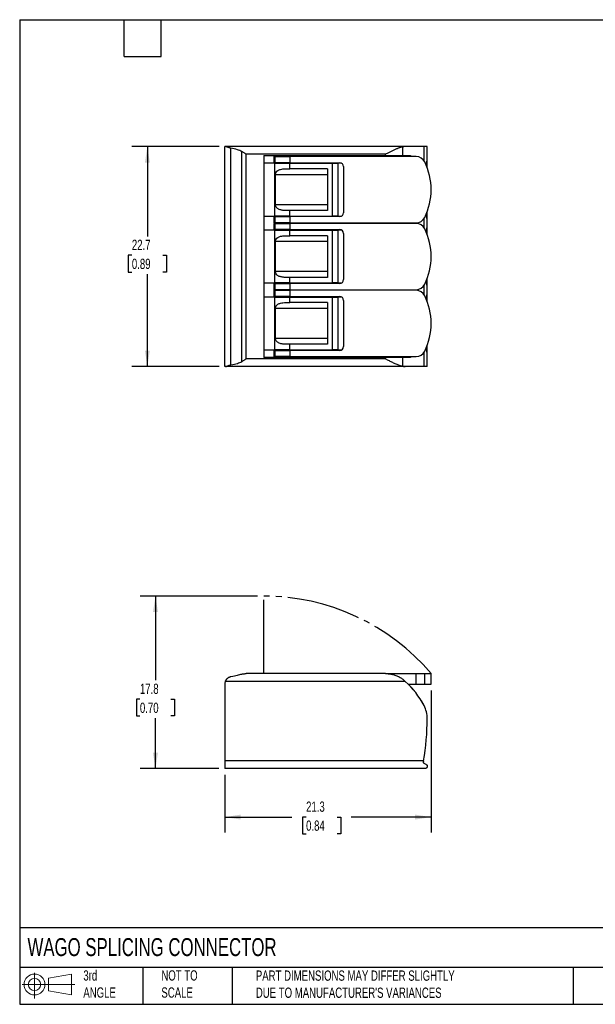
# Model space of a CAD drawing. Header units: millimetres. Extents: x 3 to 137, y 3 to 105.
# Tile 1 of 2: x 3 to 63, y 3 to 105. Entities that reach past the tile are written whole.
import ezdxf

# ---------------------------------------------------------------- set-up
doc = ezdxf.new("R2010")
doc.units = ezdxf.units.MM
doc.header["$LTSCALE"] = 0.5
doc.linetypes.add('SLD-Center', pattern=[19.05, 15.24, -1.27, 1.27, -1.27])
doc.linetypes.add('SLD-Solid', pattern=[0])
doc.layers.add('CENTER', color=40, linetype='SLD-Center')
doc.layers.add('SLD-DEFPOINTS', color=7, linetype='Continuous')
doc.layers.add('DIMENSIONS', color=140, linetype='SLD-Solid', lineweight=25)
doc.layers.add('TEXT', color=140, linetype='SLD-Solid', lineweight=25)
doc.styles.add('SLDTEXTSTYLE0', font='TXT', dxfattribs={"width": 0.7})
doc.dimstyles.new('SLDDIMSTYLE0', dxfattribs={"dimtxt": 1.079004, "dimasz": 1.651, "dimexe": 0, "dimexo": 0.0625, "dimgap": 0.269751, "dimtad": 0, "dimtih": 1, "dimtoh": 1, "dimrnd": 1e-09, "dimzin": 12, "dimdsep": 46, "dimtxsty": 'SLDTEXTSTYLE0', "dimsah": 1, "dimcen": 0.09, "dimadec": 0, "dimazin": 3, "dimtfac": 1, "dimtofl": 0, "dimtmove": 0, "dimatfit": 3, "dimfxl": 0, "dimfrac": 2, "dimtolj": 1, "dimtzin": 12, "dimarcsym": 0})

# ---------------------------------------------------------------- blocks, each defined once
blk = doc.blocks.new('Block11')
at = {"color": 7, "linetype": 'SLD-Solid', "lineweight": 18}
for p, q in [((1.29, 2.66), (1.29, 0)), ((2.74, 2.08), (5.09, 2.52)), ((2.74, 0.8), (2.74, 2.08)), ((5.09, 2.52), (5.09, 0.37)), ((0, 1.44), (5.44, 1.44)), ((2.74, 0.8), (5.09, 0.37))]:
    blk.add_line(p, q, dxfattribs=at)
for radius in [1.08, 0.643]:
    blk.add_circle((1.29, 1.44), radius, dxfattribs=at)
blk = doc.blocks.new('Block12')
at = {"layer": 'SLD-DEFPOINTS'}
blk.add_blockref('Block11', (0, 0), dxfattribs=at)
blk = doc.blocks.new('_D')
at = {"layer": 'DIMENSIONS'}
for p, q in [((27.74, 45.3), (15.61, 45.3)), ((17.2, 45.3), (17.2, 36.61)), ((15.59, 34.65), (15.23, 34.65)), ((15.23, 34.65), (15.23, 32.94)), ((18.8, 34.65), (19.16, 34.65)), ((19.16, 34.65), (19.16, 32.94)), ((15.23, 32.94), (15.59, 32.94)), ((17.2, 27.5), (17.2, 32.7)), ((19.16, 32.94), (18.8, 32.94)), ((23.73, 27.5), (15.61, 27.5))]:
    blk.add_line(p, q, dxfattribs=at)
for points in [[(17.2, 45.3), (16.94, 43.65), (17.45, 43.65)], [(17.2, 27.5), (17.45, 29.15), (16.94, 29.15)]]:
    blk.add_solid(points, dxfattribs=at)
at = {"layer": 'DIMENSIONS', "char_height": 1.058, "attachment_point": 1, "style": 'SLDTEXTSTYLE0'}
for s, insert in [('17.8', (15.59, 36.26)), ('0.70', (15.59, 34.3))]:
    blk.add_mtext(s, dxfattribs=dict(at, insert=insert))
blk = doc.blocks.new('_D_1')
at = {"layer": 'DIMENSIONS'}
for p, q in [((45.66, 35.56), (45.66, 20.91)), ((24.36, 26.86), (24.36, 20.91)), ((24.36, 22.49), (31.29, 22.49)), ((32.75, 22.49), (32.39, 22.49)), ((32.39, 22.49), (32.39, 20.78)), ((35.96, 22.49), (36.32, 22.49)), ((36.32, 22.49), (36.32, 20.78)), ((45.66, 22.49), (37.42, 22.49)), ((32.39, 20.78), (32.75, 20.78)), ((36.32, 20.78), (35.96, 20.78))]:
    blk.add_line(p, q, dxfattribs=at)
for points in [[(24.36, 22.49), (26.01, 22.24), (26.01, 22.75)], [(45.66, 22.49), (44.01, 22.75), (44.01, 22.24)]]:
    blk.add_solid(points, dxfattribs=at)
at = {"layer": 'DIMENSIONS', "char_height": 1.058, "attachment_point": 1, "style": 'SLDTEXTSTYLE0'}
for s, insert in [('21.3', (32.75, 24.1)), ('0.84', (32.75, 22.14))]:
    blk.add_mtext(s, dxfattribs=dict(at, insert=insert))
blk = doc.blocks.new('_D_3')
at = {"layer": 'DIMENSIONS'}
for p, q in [((23.78, 91.68), (14.77, 91.68)), ((16.36, 91.68), (16.36, 82.42)), ((14.76, 80.46), (14.39, 80.46)), ((14.39, 80.46), (14.39, 78.74)), ((17.96, 80.46), (18.33, 80.46)), ((18.33, 80.46), (18.33, 78.74)), ((14.39, 78.74), (14.76, 78.74)), ((16.36, 68.98), (16.36, 78.5)), ((18.33, 78.74), (17.96, 78.74)), ((23.78, 68.98), (14.77, 68.98))]:
    blk.add_line(p, q, dxfattribs=at)
for points in [[(16.36, 91.68), (16.11, 90.03), (16.61, 90.03)], [(16.36, 68.98), (16.61, 70.63), (16.11, 70.63)]]:
    blk.add_solid(points, dxfattribs=at)
at = {"layer": 'DIMENSIONS', "char_height": 1.058, "attachment_point": 1, "style": 'SLDTEXTSTYLE0'}
for s, insert in [('22.7', (14.76, 82.07)), ('0.89', (14.76, 80.11))]:
    blk.add_mtext(s, dxfattribs=dict(at, insert=insert))

msp = doc.modelspace()

# ---------------------------------------------------------------- linework, layer by layer
for p, q in [((24.36, 68.983), (24.36, 91.683)), ((24.413, 91.683), (24.36, 91.683)), ((42.986, 91.683), (24.413, 91.683)), ((24.984, 69.153), (24.984, 91.512)), ((42.726, 90.758), (42.726, 91.65)), ((44.927, 91.683), (42.986, 91.683)), ((45.26, 91.683), (44.927, 91.683)), ((44.927, 90.214), (44.927, 91.683)), ((45.26, 90.338), (45.26, 91.683)), ((45.26, 89.478), (45.26, 91.443)), ((26.119, 69.506), (26.119, 91.159)), ((40.96, 90.883), (26.56, 90.883)), ((26.56, 69.783), (26.56, 90.883)), ((28.37, 90.758), (40.96, 90.758)), ((28.37, 90.758), (28.37, 69.908)), ((29.41, 90.653), (29.41, 90.013)), ((29.51, 90.653), (29.41, 90.653)), ((29.51, 90.653), (29.51, 90.013)), ((29.51, 90.653), (31.06, 90.653)), ((31.06, 90.653), (31.06, 90.013)), ((44.099, 90.653), (31.06, 90.653)), ((40.96, 90.758), (40.96, 90.883)), ((40.96, 90.758), (42.726, 90.758)), ((42.726, 90.758), (43.545, 90.758)), ((43.544, 90.653), (43.544, 90.683)), ((43.545, 90.683), (43.544, 90.683)), ((43.545, 90.758), (43.545, 90.683)), ((43.569, 90.683), (43.545, 90.683)), ((43.569, 90.653), (43.569, 90.683)), ((29.51, 89.958), (28.37, 89.958)), ((29.41, 90.013), (29.51, 90.013)), ((31.06, 90.013), (29.51, 90.013)), ((29.51, 89.958), (31.06, 89.958)), ((29.51, 84.508), (29.51, 89.958)), ((31.06, 90.013), (36.21, 90.013)), ((31.06, 89.383), (31.06, 89.958)), ((31.06, 89.958), (35.46, 89.958)), ((35.46, 89.958), (36.052, 89.958)), ((35.46, 84.508), (35.46, 89.958)), ((36.052, 84.508), (36.052, 89.958)), ((36.413, 89.958), (36.052, 89.958)), ((36.61, 89.613), (36.61, 84.853)), ((29.579, 85.683), (29.579, 88.783)), ((34.96, 88.783), (29.579, 88.783)), ((30.659, 89.383), (31.06, 89.383)), ((34.96, 89.383), (31.06, 89.383)), ((34.96, 89.383), (34.96, 85.083)), ((34.96, 85.683), (29.579, 85.683)), ((28.37, 84.508), (29.51, 84.508)), ((29.41, 84.453), (29.41, 83.813)), ((29.51, 84.453), (29.41, 84.453)), ((31.06, 84.508), (29.51, 84.508)), ((29.51, 84.453), (29.51, 83.813)), ((29.51, 84.453), (31.06, 84.453)), ((31.06, 85.083), (30.659, 85.083)), ((31.06, 84.508), (31.06, 85.083)), ((34.96, 85.083), (31.06, 85.083)), ((31.06, 84.508), (35.46, 84.508)), ((31.06, 84.453), (31.06, 83.813)), ((36.21, 84.453), (31.06, 84.453)), ((36.052, 84.508), (35.46, 84.508)), ((36.052, 84.508), (36.413, 84.508)), ((45.26, 82.578), (45.26, 84.988)), ((29.41, 83.813), (29.51, 83.813)), ((29.41, 83.753), (29.41, 83.113)), ((29.51, 83.753), (29.41, 83.753)), ((31.06, 83.813), (29.51, 83.813)), ((29.51, 83.753), (31.06, 83.753)), ((29.51, 83.753), (29.51, 83.113)), ((31.06, 83.813), (44.099, 83.813)), ((31.06, 83.753), (31.06, 83.113)), ((44.099, 83.753), (31.06, 83.753)), ((43.544, 83.753), (43.544, 83.813)), ((43.569, 83.753), (43.569, 83.813)), ((44.927, 83.314), (44.927, 84.252)), ((45.26, 83.438), (45.26, 84.118)), ((29.51, 83.058), (28.37, 83.058)), ((29.41, 83.113), (29.51, 83.113)), ((31.06, 83.113), (29.51, 83.113)), ((29.51, 77.608), (29.51, 83.058)), ((29.51, 83.058), (31.06, 83.058)), ((30.659, 82.483), (31.06, 82.483)), ((31.06, 83.113), (36.21, 83.113)), ((31.06, 82.483), (31.06, 83.058)), ((31.06, 83.058), (35.46, 83.058)), ((34.96, 82.483), (31.06, 82.483)), ((34.96, 82.483), (34.96, 78.183)), ((35.46, 77.608), (35.46, 83.058)), ((35.46, 83.058), (36.052, 83.058)), ((36.052, 77.608), (36.052, 83.058)), ((36.413, 83.058), (36.052, 83.058)), ((36.61, 82.713), (36.61, 77.953)), ((29.579, 78.783), (29.579, 81.883)), ((34.96, 81.883), (29.579, 81.883)), ((34.96, 78.783), (29.579, 78.783)), ((28.37, 77.608), (29.51, 77.608)), ((29.41, 77.553), (29.41, 76.913)), ((29.51, 77.553), (29.41, 77.553)), ((31.06, 77.608), (29.51, 77.608)), ((29.51, 77.553), (31.06, 77.553)), ((29.51, 77.553), (29.51, 76.913)), ((31.06, 78.183), (30.659, 78.183)), ((31.06, 77.608), (31.06, 78.183)), ((34.96, 78.183), (31.06, 78.183)), ((31.06, 77.608), (35.46, 77.608)), ((31.06, 77.553), (31.06, 76.913)), ((36.21, 77.553), (31.06, 77.553)), ((36.052, 77.608), (35.46, 77.608)), ((36.052, 77.608), (36.413, 77.608)), ((44.927, 76.414), (44.927, 77.352)), ((45.26, 75.678), (45.26, 78.088)), ((45.26, 76.538), (45.26, 77.218)), ((29.41, 76.913), (29.51, 76.913)), ((29.41, 76.853), (29.41, 76.213)), ((29.51, 76.853), (29.41, 76.853)), ((29.41, 76.213), (29.51, 76.213)), ((31.06, 76.913), (29.51, 76.913)), ((29.51, 76.853), (29.51, 76.213)), ((29.51, 76.853), (31.06, 76.853)), ((31.06, 76.213), (29.51, 76.213)), ((31.06, 76.913), (44.099, 76.913)), ((31.06, 76.853), (31.06, 76.213)), ((44.099, 76.853), (31.06, 76.853)), ((31.06, 76.213), (36.21, 76.213)), ((43.544, 76.853), (43.544, 76.913)), ((43.569, 76.853), (43.569, 76.913)), ((29.51, 76.158), (28.37, 76.158)), ((29.51, 76.158), (31.06, 76.158)), ((29.51, 70.708), (29.51, 76.158)), ((30.659, 75.583), (31.06, 75.583)), ((31.06, 75.583), (31.06, 76.158)), ((31.06, 76.158), (35.46, 76.158)), ((34.96, 75.583), (31.06, 75.583)), ((34.96, 75.583), (34.96, 71.283)), ((35.46, 76.158), (36.052, 76.158)), ((35.46, 70.708), (35.46, 76.158)), ((36.052, 70.708), (36.052, 76.158)), ((36.413, 76.158), (36.052, 76.158)), ((36.61, 75.813), (36.61, 71.053)), ((29.579, 71.883), (29.579, 74.983)), ((34.96, 74.983), (29.579, 74.983)), ((34.96, 71.883), (29.579, 71.883)), ((31.06, 71.283), (30.659, 71.283)), ((31.06, 70.708), (31.06, 71.283)), ((34.96, 71.283), (31.06, 71.283)), ((45.26, 69.222), (45.26, 71.188)), ((28.37, 70.708), (29.51, 70.708)), ((29.41, 70.653), (29.41, 70.013)), ((29.51, 70.653), (29.41, 70.653)), ((31.06, 70.708), (29.51, 70.708)), ((29.51, 70.653), (31.06, 70.653)), ((29.51, 70.653), (29.51, 70.013)), ((31.06, 70.708), (35.46, 70.708)), ((31.06, 70.653), (31.06, 70.013)), ((36.21, 70.653), (31.06, 70.653)), ((36.052, 70.708), (35.46, 70.708)), ((36.052, 70.708), (36.413, 70.708)), ((44.927, 68.983), (44.927, 70.452)), ((45.26, 68.983), (45.26, 70.318)), ((40.96, 69.783), (26.56, 69.783)), ((40.96, 69.908), (28.37, 69.908)), ((29.41, 70.013), (29.51, 70.013)), ((31.06, 70.013), (29.51, 70.013)), ((31.06, 70.013), (44.099, 70.013)), ((40.96, 69.783), (40.96, 69.908)), ((42.726, 69.908), (40.96, 69.908)), ((42.726, 69.015), (42.726, 69.908)), ((43.545, 69.908), (42.726, 69.908)), ((43.544, 69.983), (43.544, 70.013)), ((43.545, 69.983), (43.544, 69.983)), ((43.545, 69.983), (43.545, 69.908)), ((43.569, 69.983), (43.545, 69.983)), ((43.569, 69.983), (43.569, 70.013)), ((24.413, 68.983), (24.36, 68.983)), ((42.986, 68.983), (24.413, 68.983)), ((44.927, 68.983), (42.986, 68.983)), ((45.26, 68.983), (44.927, 68.983)), ((40.96, 37.3), (26.56, 37.3)), ((40.96, 37.3), (44.099, 37.3)), ((44.099, 36.2), (44.099, 37.3)), ((44.099, 37.3), (44.997, 37.3)), ((44.997, 36.2), (44.997, 37.3)), ((44.997, 37.3), (45.66, 37.3)), ((45.66, 36.2), (45.66, 37.3)), ((24.36, 36.213), (24.36, 28.3)), ((42.986, 36.5), (24.413, 36.5)), ((43.303, 36.2), (44.099, 36.2)), ((44.099, 36.2), (44.997, 36.2)), ((44.997, 36.2), (45.66, 36.2)), ((44.873, 28.3), (24.36, 28.3)), ((24.36, 28.3), (24.36, 27.5)), ((45.03, 27.5), (24.36, 27.5))]:
    msp.add_line(p, q)
for centre, radius, start, end in [((44.099, 89.653), 1, 26.10388, 90), ((36.21, 89.613), 0.4, 360, 90), ((39.16, 87.233), 6.5, 333.89612, 26.10388), ((36.21, 84.853), 0.4, 270, 0), ((44.099, 84.813), 1, 270, 333.89612), ((44.099, 82.753), 1, 26.10388, 90), ((36.21, 82.713), 0.4, 360, 90), ((39.16, 80.333), 6.5, 333.89612, 26.10388), ((36.21, 77.953), 0.4, 270, 0), ((44.099, 77.913), 1, 270, 333.89612), ((36.21, 75.813), 0.4, 360, 90), ((44.099, 75.853), 1, 26.10388, 90), ((39.16, 73.433), 6.5, 333.89612, 26.10388), ((36.21, 71.053), 0.4, 270, 0), ((44.099, 71.013), 1, 270, 333.89612), ((25.16, 36.213), 0.8, 159.01871, 180), ((36.96, 29.814), 9, 27.72241, 47.97126), ((42.36, 32.652), 2.9, 359.75518, 27.72241), ((19.51, 32.75), 25.75, 350.04844, 359.75519)]:
    msp.add_arc(centre, radius, start, end)
for points, knots in [([(24.984, 91.512), (24.957, 91.518), (24.904, 91.528), (24.83, 91.548), (24.762, 91.57), (24.698, 91.593), (24.638, 91.616), (24.583, 91.637), (24.533, 91.656), (24.487, 91.671), (24.446, 91.681), (24.424, 91.682), (24.413, 91.683)], [0, 0, 0, 0, 0.10423431, 0.20558942, 0.30489109, 0.40281358, 0.49995385, 0.59691634, 0.69440071, 0.79328362, 0.89468397, 1, 1, 1, 1]), ([(26.119, 91.159), (25.975, 91.248), (25.819, 91.304), (25.438, 91.423), (25.212, 91.472), (24.984, 91.512)], [0, 0, 0, 0, 0.4179246, 0.4179246, 1, 1, 1, 1]), ([(42.726, 91.65), (42.69, 91.642), (42.619, 91.626), (42.511, 91.594), (42.406, 91.56), (42.303, 91.522), (42.201, 91.481), (42.041, 91.415), (41.819, 91.315), (41.534, 91.177), (41.248, 91.032), (41.056, 90.932), (40.96, 90.883)], [0, 0, 0, 0, 0.0657021, 0.1297988, 0.1916114, 0.251405, 0.30969, 0.3669448, 0.5252498, 0.6834867, 0.8417587, 1, 1, 1, 1]), ([(42.986, 91.683), (42.957, 91.682), (42.899, 91.681), (42.812, 91.67), (42.755, 91.657), (42.726, 91.65)], [0, 0, 0, 0, 0.3359221, 0.6693299, 1, 1, 1, 1]), ([(26.56, 90.883), (26.523, 90.906), (26.449, 90.953), (26.339, 91.023), (26.229, 91.092), (26.155, 91.137), (26.119, 91.159)], [0, 0, 0, 0, 0.2499598, 0.4999862, 0.750016, 1, 1, 1, 1]), ([(45.173, 89.688), (45.173, 89.69), (45.174, 89.742), (45.183, 89.838), (45.198, 89.97), (45.215, 90.086), (45.233, 90.185), (45.248, 90.262), (45.258, 90.317), (45.259, 90.331), (45.26, 90.338)], [0, 0, 0, 0, 0.0067939, 0.1510714, 0.2935974, 0.4355073, 0.5775386, 0.720338, 0.8647723, 1, 1, 1, 1]), ([(29.579, 88.783), (29.58, 88.801), (29.581, 88.836), (29.591, 88.888), (29.607, 88.937), (29.63, 88.989), (29.694, 89.095), (29.852, 89.232), (30.097, 89.326), (30.374, 89.377), (30.559, 89.381), (30.659, 89.383)], [0, 0, 0, 0, 0.0356232, 0.0706556, 0.1055787, 0.14071, 0.188126, 0.3694171, 0.5956026, 0.7827925, 1, 1, 1, 1]), ([(30.659, 85.083), (30.606, 85.084), (30.5, 85.085), (30.344, 85.098), (30.197, 85.122), (30.052, 85.159), (29.916, 85.212), (29.774, 85.299), (29.648, 85.422), (29.591, 85.562), (29.58, 85.649), (29.58, 85.671), (29.579, 85.683)], [0, 0, 0, 0, 0.1157362, 0.2314112, 0.3444743, 0.4488773, 0.5715499, 0.6767898, 0.8249172, 0.9543334, 0.9770602, 1, 1, 1, 1]), ([(45.26, 84.118), (45.259, 84.125), (45.258, 84.139), (45.248, 84.193), (45.233, 84.271), (45.215, 84.369), (45.198, 84.486), (45.183, 84.617), (45.174, 84.722), (45.173, 84.781), (45.173, 84.791)], [0, 0, 0, 0, 0.1320977, 0.2732508, 0.4128413, 0.5517049, 0.6904698, 0.8298608, 0.9709992, 1, 1, 1, 1]), ([(45.173, 82.788), (45.173, 82.79), (45.174, 82.842), (45.183, 82.938), (45.198, 83.07), (45.215, 83.186), (45.233, 83.285), (45.248, 83.362), (45.258, 83.417), (45.259, 83.431), (45.26, 83.438)], [0, 0, 0, 0, 0.0068971, 0.1512318, 0.2937861, 0.4357047, 0.577728, 0.7204993, 0.8648753, 1, 1, 1, 1]), ([(29.579, 81.883), (29.58, 81.901), (29.581, 81.936), (29.591, 81.988), (29.607, 82.037), (29.63, 82.089), (29.694, 82.195), (29.852, 82.332), (30.097, 82.426), (30.374, 82.477), (30.559, 82.481), (30.659, 82.483)], [0, 0, 0, 0, 0.03562323, 0.07065562, 0.10557868, 0.14070998, 0.18812596, 0.36941712, 0.5956026, 0.78279247, 1, 1, 1, 1]), ([(30.659, 78.183), (30.606, 78.184), (30.5, 78.185), (30.344, 78.198), (30.197, 78.222), (30.052, 78.259), (29.916, 78.312), (29.774, 78.399), (29.648, 78.522), (29.591, 78.662), (29.58, 78.749), (29.58, 78.771), (29.579, 78.783)], [0, 0, 0, 0, 0.11573618, 0.2314112, 0.34447431, 0.44887729, 0.57154993, 0.67678975, 0.82491718, 0.95433344, 0.97706019, 1, 1, 1, 1]), ([(45.26, 77.218), (45.259, 77.225), (45.258, 77.239), (45.248, 77.293), (45.233, 77.371), (45.215, 77.469), (45.198, 77.585), (45.183, 77.717), (45.174, 77.821), (45.173, 77.881), (45.173, 77.891)], [0, 0, 0, 0, 0.1319344, 0.2729883, 0.4125227, 0.5513603, 0.6901282, 0.8295615, 0.9708028, 1, 1, 1, 1]), ([(45.173, 75.888), (45.173, 75.89), (45.174, 75.942), (45.183, 76.038), (45.198, 76.17), (45.215, 76.286), (45.233, 76.385), (45.248, 76.462), (45.258, 76.517), (45.259, 76.531), (45.26, 76.538)], [0, 0, 0, 0, 0.0067939, 0.1510714, 0.2935974, 0.4355073, 0.5775386, 0.720338, 0.8647723, 1, 1, 1, 1]), ([(29.579, 74.983), (29.58, 75.001), (29.581, 75.036), (29.591, 75.088), (29.607, 75.137), (29.63, 75.189), (29.694, 75.295), (29.852, 75.432), (30.097, 75.526), (30.374, 75.577), (30.559, 75.581), (30.659, 75.583)], [0, 0, 0, 0, 0.03562323, 0.07065562, 0.10557868, 0.14070998, 0.18812596, 0.36941712, 0.5956026, 0.78279247, 1, 1, 1, 1]), ([(30.659, 71.283), (30.606, 71.284), (30.5, 71.285), (30.344, 71.298), (30.197, 71.322), (30.052, 71.359), (29.916, 71.412), (29.774, 71.499), (29.648, 71.622), (29.591, 71.762), (29.58, 71.849), (29.58, 71.871), (29.579, 71.883)], [0, 0, 0, 0, 0.1157362, 0.2314112, 0.3444743, 0.4488773, 0.5715499, 0.6767898, 0.8249172, 0.9543334, 0.9770602, 1, 1, 1, 1]), ([(45.26, 70.318), (45.259, 70.325), (45.258, 70.339), (45.248, 70.393), (45.233, 70.471), (45.215, 70.569), (45.198, 70.685), (45.183, 70.817), (45.174, 70.921), (45.173, 70.981), (45.173, 70.991)], [0, 0, 0, 0, 0.1319344, 0.2729883, 0.4125227, 0.5513603, 0.6901282, 0.8295615, 0.9708028, 1, 1, 1, 1]), ([(24.413, 68.983), (24.423, 68.983), (24.443, 68.985), (24.479, 68.993), (24.52, 69.005), (24.565, 69.021), (24.613, 69.04), (24.665, 69.06), (24.72, 69.081), (24.78, 69.102), (24.843, 69.121), (24.911, 69.139), (24.959, 69.149), (24.984, 69.153)], [0, 0, 0, 0, 0.0960336, 0.1886204, 0.2788655, 0.3676809, 0.4558037, 0.5438307, 0.6322671, 0.7215799, 0.8122528, 0.9048382, 1, 1, 1, 1]), ([(24.984, 69.153), (25.24, 69.199), (25.467, 69.252), (25.819, 69.362), (25.975, 69.418), (26.119, 69.506)], [0, 0, 0, 0, 0.5469473, 0.5469473, 1, 1, 1, 1]), ([(26.119, 69.506), (26.155, 69.529), (26.229, 69.574), (26.339, 69.643), (26.449, 69.713), (26.523, 69.76), (26.56, 69.783)], [0, 0, 0, 0, 0.249984, 0.5000138, 0.7500402, 1, 1, 1, 1]), ([(40.96, 69.783), (41.019, 69.752), (41.137, 69.691), (41.314, 69.6), (41.491, 69.511), (41.667, 69.424), (41.842, 69.341), (42.016, 69.262), (42.19, 69.188), (42.365, 69.12), (42.512, 69.071), (42.633, 69.036), (42.695, 69.022), (42.726, 69.015)], [0, 0, 0, 0, 0.0975482, 0.195127, 0.2927067, 0.3902722, 0.4878305, 0.5854192, 0.6833169, 0.7834214, 0.8877482, 0.9429255, 1, 1, 1, 1]), ([(42.726, 69.015), (42.769, 69.006), (42.856, 68.987), (42.942, 68.984), (42.986, 68.983)], [0, 0, 0, 0, 0.4970534, 1, 1, 1, 1]), ([(24.413, 36.5), (24.423, 36.524), (24.443, 36.57), (24.479, 36.635), (24.52, 36.695), (24.565, 36.749), (24.613, 36.798), (24.665, 36.843), (24.72, 36.883), (24.78, 36.918), (24.843, 36.949), (24.911, 36.975), (24.959, 36.987), (24.984, 36.994)], [0, 0, 0, 0, 0.0960336, 0.1886204, 0.2788655, 0.3676809, 0.4558037, 0.5438307, 0.6322671, 0.7215799, 0.8122528, 0.9048382, 1, 1, 1, 1]), ([(24.984, 36.994), (25.24, 37.052), (25.467, 37.103), (25.819, 37.183), (25.975, 37.218), (26.119, 37.25)], [0, 0, 0, 0, 0.5469473, 0.5469473, 1, 1, 1, 1]), ([(26.119, 37.25), (26.155, 37.258), (26.229, 37.273), (26.339, 37.288), (26.449, 37.298), (26.523, 37.299), (26.56, 37.3)], [0, 0, 0, 0, 0.249984, 0.5000138, 0.7500402, 1, 1, 1, 1]), ([(40.96, 37.3), (41.019, 37.299), (41.137, 37.297), (41.314, 37.28), (41.491, 37.254), (41.667, 37.217), (41.842, 37.169), (42.016, 37.11), (42.19, 37.038), (42.365, 36.953), (42.512, 36.869), (42.633, 36.791), (42.695, 36.747), (42.726, 36.725)], [0, 0, 0, 0, 0.0975482, 0.195127, 0.2927067, 0.3902722, 0.4878305, 0.5854192, 0.6833169, 0.7834214, 0.8877482, 0.9429255, 1, 1, 1, 1]), ([(42.726, 36.725), (42.769, 36.689), (42.856, 36.615), (42.942, 36.538), (42.986, 36.5)], [0, 0, 0, 0, 0.4970534, 1, 1, 1, 1]), ([(43.659, 35.825), (43.66, 35.824), (43.661, 35.823), (43.671, 35.811), (43.688, 35.793), (43.708, 35.77), (43.73, 35.745), (43.765, 35.705), (43.827, 35.633), (43.884, 35.564), (43.917, 35.525)], [0, 0, 0, 0, 0.0873606, 0.1753579, 0.2668391, 0.3647026, 0.4348983, 0.5098935, 0.7202093, 1, 1, 1, 1]), ([(44.66, 34.475), (44.67, 34.458), (44.689, 34.427), (44.714, 34.383), (44.751, 34.321), (44.8, 34.235), (44.828, 34.185), (44.833, 34.175), (44.833, 34.175), (44.833, 34.175)], [0, 0, 0, 0, 0.1167025, 0.2171462, 0.3039226, 0.573138, 0.8929218, 0.9462367, 1, 1, 1, 1]), ([(44.972, 28.011), (44.959, 28.018), (44.934, 28.031), (44.905, 28.059), (44.884, 28.09), (44.868, 28.122), (44.859, 28.156), (44.855, 28.191), (44.858, 28.215), (44.86, 28.227)], [0, 0, 0, 0, 0.1711081, 0.3224077, 0.4627739, 0.5976165, 0.7312931, 0.8650462, 1, 1, 1, 1]), ([(45.127, 27.938), (45.141, 27.931), (45.168, 27.916), (45.2, 27.886), (45.226, 27.853), (45.244, 27.817), (45.256, 27.779), (45.261, 27.741), (45.26, 27.704), (45.253, 27.669), (45.241, 27.635), (45.224, 27.605), (45.203, 27.577), (45.179, 27.553), (45.151, 27.533), (45.122, 27.518), (45.092, 27.507), (45.061, 27.501), (45.04, 27.5), (45.03, 27.5)], [0, 0, 0, 0, 0.0483229, 0.0962625, 0.1444718, 0.1935385, 0.2439701, 0.2961893, 0.3505359, 0.4072751, 0.4666074, 0.52868, 0.5935034, 0.6603218, 0.7284203, 0.7971286, 0.8657606, 0.9336189, 1, 1, 1, 1])]:
    msp.add_open_spline(points, degree=3, knots=knots)
for points in [[(44.873, 28.3), (44.871, 28.288), (44.866, 28.263), (44.862, 28.239), (44.86, 28.227)], [(44.972, 28.011), (45.025, 27.986), (45.077, 27.962), (45.127, 27.938)]]:
    msp.add_open_spline(points, degree=3)
at = {"layer": 'CENTER', "linetype": 'SLD-Center'}
msp.add_line((28.37, 37.3), (28.37, 45.3), dxfattribs=at)
msp.add_arc((28.37, 22.616), 22.684, 40.34049, 90, dxfattribs=at)
at = {"layer": 'TEXT'}
for p, q in [((3.175, 104.775), (136.525, 104.775)), ((3.175, 104.775), (3.175, 3.175)), ((13.97, 100.965), (13.97, 104.775)), ((17.78, 100.965), (17.78, 104.775)), ((13.97, 100.965), (17.78, 100.965)), ((136.525, 11.063), (3.175, 11.063)), ((136.525, 6.985), (3.175, 6.985)), ((15.875, 6.985), (15.875, 3.175)), ((25.106, 6.985), (25.106, 3.175)), ((60.323, 6.985), (60.323, 3.175)), ((3.175, 3.175), (136.525, 3.175))]:
    msp.add_line(p, q, dxfattribs=at)

# ---------------------------------------------------------------- block references
at = {"layer": 'SLD-DEFPOINTS'}
msp.add_blockref('Block12', (3.419, 3.777), dxfattribs=at)

# ---------------------------------------------------------------- texts
at = {"layer": 'TEXT', "attachment_point": 1, "style": 'SLDTEXTSTYLE0'}
for s, insert, char_height in [('WAGO SPLICING CONNECTOR', (3.983, 10.005), 1.85208), ('3rd^JANGLE', (9.748, 6.684), 1.0583), ('NOT TO^JSCALE', (17.808, 6.684), 1.05833), ("PART DIMENSIONS MAY DIFFER SLIGHTLY ^JDUE TO MANUFACTURER'S VARIANCES", (27.56, 6.665), 1.05833)]:
    msp.add_mtext(s, dxfattribs=dict(at, insert=insert, char_height=char_height))

# ---------------------------------------------------------------- dimensions: what is measured, and where the dimension line sits
at = {"layer": 'DIMENSIONS'}
for base, p1, p2, picture, middle in [((16.36, 91.683), (24.413, 68.983), (24.413, 91.683), '_D_3', (16.36, 80.459)), ((17.197, 27.5), (28.37, 45.3), (24.36, 27.5), '_D', (17.197, 34.654))]:
    dim = msp.add_linear_dim(base=base, p1=p1, p2=p2, angle=90, dimstyle='SLDDIMSTYLE0', dxfattribs=at)
    dim.commit()
    dim.dimension.update_dxf_attribs({"geometry": picture, "text_midpoint": middle, "dimtype": 160})
dim = msp.add_linear_dim(base=(45.66, 22.495), p1=(24.36, 27.5), p2=(45.66, 36.2), dimstyle='SLDDIMSTYLE0', dxfattribs=at)
dim.commit()
dim.dimension.update_dxf_attribs({"geometry": '_D_1', "text_midpoint": (34.355, 22.495), "dimtype": 160})

doc.saveas('drawing.dxf')
